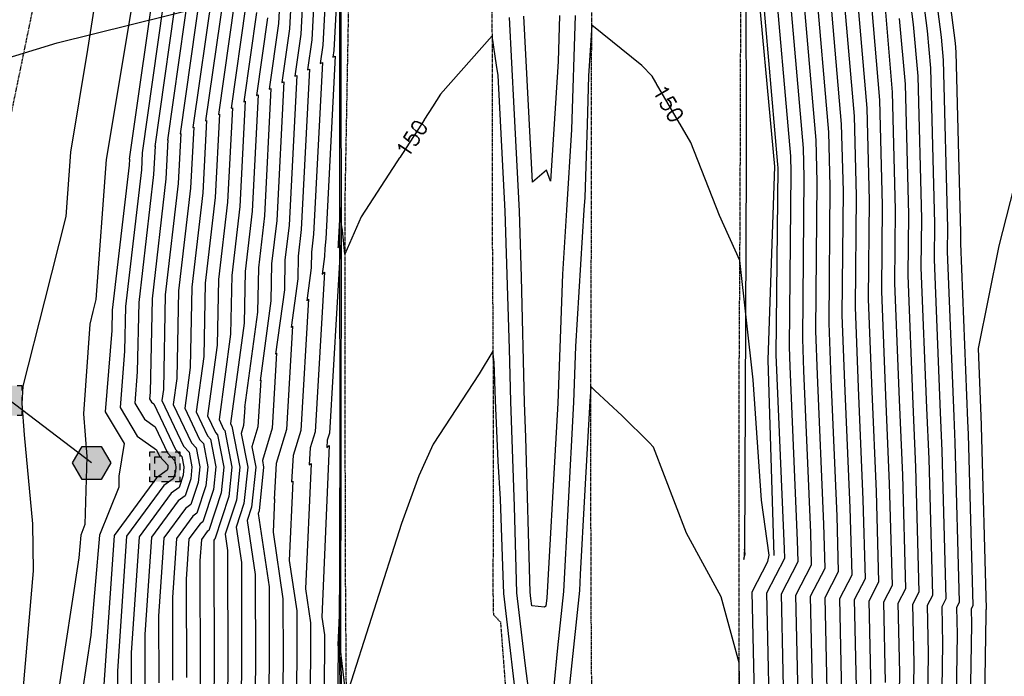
# Model space of a CAD drawing. Header units: feet. Extents: x 351431 to 355879, y 310968 to 329728.
# Tile 139 of 254: x 353280 to 353538, y 321854 to 322026. Entities that reach past the tile are written whole.
import ezdxf

# ---------------------------------------------------------------- set-up
doc = ezdxf.new("R2010")
doc.units = ezdxf.units.FT
doc.header["$MEASUREMENT"] = 0
doc.linetypes.add('D25', pattern=[0.375, 0.25, -0.125])
for name, color, linetype in [('ELIG', 41, 'Continuous'), ('ELTCH-EG1', 253, 'Continuous'), ('ELTCN-EG1', 251, 'Continuous'), ('ELUG', 153, 'EGASRT'), ('ELYSP', 1, 'D25'), ('ELYSS', 2, 'Continuous'), ('ESFLJ', 5, 'Continuous'), ('ESGH', 1, 'Continuous'), ('ESMask', 155, 'Continuous'), ('ESUE', 2, 'Continuous'), ('ETGH', 4, 'Continuous'), ('ETTC', 252, 'Continuous')]:
    doc.layers.add(name, color=color, linetype=linetype)
doc.styles.add('L80', font='simplex', dxfattribs={"height": 4})
doc.styles.add('ROMANSM', font='romansm.shx')
doc.linetypes.add('EGASRT', pattern='A,0.15,-0.07,0.15,-0.04,["G",ROMANSM,S=0.08,R=0,X=-0.005,Y=-0.04],-0.12,0.15,-0.07,0.15,-0.04,[")",ROMANSM,S=0.08,R=0,X=-0.09,Y=-0.04],-0.075', length=1.015)

# ---------------------------------------------------------------- blocks, each defined once
blk = doc.blocks.new('ESUFJBOX1')
for points in [[(-0.0787, 0.0535), (-0.0787, 0.0787), (-0.0535, 0.0787)], [(-0.0178, 0.0787), (0.0178, 0.0787)], [(0.0535, 0.0787), (0.0787, 0.0787), (0.0787, 0.0535)], [(-0.0787, -0.0178), (-0.0787, 0.0178)], [(0.0787, 0.0178), (0.0787, -0.0178)], [(-0.0787, -0.0787), (-0.0787, -0.0535)], [(-0.0535, -0.0787), (-0.0787, -0.0787)], [(0.0178, -0.0787), (-0.0178, -0.0787)], [(0.0787, -0.0535), (0.0787, -0.0787), (0.0535, -0.0787)]]:
    blk.add_lwpolyline(points)
at = {"layer": 'ESMask'}
blk.add_solid([(-0.0787, -0.0787), (-0.0787, 0.0787), (0.0787, -0.0787), (0.0787, 0.0787)], dxfattribs=at)
blk = doc.blocks.new('ESUFJBOX2')
for points in [[(-0.0787, 0.0535), (-0.0787, 0.0787), (-0.0535, 0.0787)], [(-0.0525, 0.0178), (-0.0525, 0.0525), (-0.0178, 0.0525)], [(-0.0178, 0.0787), (0.0178, 0.0787)], [(0.0178, 0.0525), (0.0525, 0.0525), (0.0525, 0.0178)], [(0.0535, 0.0787), (0.0787, 0.0787), (0.0787, 0.0535)], [(-0.0787, -0.0178), (-0.0787, 0.0178)], [(0.0787, 0.0178), (0.0787, -0.0178)], [(-0.0525, -0.0525), (-0.0525, -0.0178)], [(0.0525, -0.0178), (0.0525, -0.0525), (0.0178, -0.0525)], [(-0.0787, -0.0787), (-0.0787, -0.0535)], [(-0.0535, -0.0787), (-0.0787, -0.0787)], [(-0.0178, -0.0525), (-0.0525, -0.0525)], [(0.0178, -0.0787), (-0.0178, -0.0787)], [(0.0787, -0.0535), (0.0787, -0.0787), (0.0535, -0.0787)]]:
    blk.add_lwpolyline(points)
at = {"layer": 'ESMask'}
blk.add_solid([(-0.0787, -0.0787), (-0.0787, 0.0787), (0.0787, -0.0787), (0.0787, 0.0787)], dxfattribs=at)
blk = doc.blocks.new('TH')
blk.add_hatch(color=256).paths.add_polyline_path([(-0.05, 0.0866), (0.05, 0.0866), (0.1, 0), (0.05, -0.0866), (-0.05, -0.0866), (-0.1, 0)])
for p, q in [((-0.1, 0), (-0.05, 0.0866)), ((-0.05, 0.0866), (0.05, 0.0866)), ((0.05, 0.0866), (0.1, 0)), ((-0.05, -0.0866), (-0.1, 0)), ((0.1, 0), (0.05, -0.0866)), ((0.05, -0.0866), (-0.05, -0.0866))]:
    blk.add_line(p, q)

msp = doc.modelspace()

# ---------------------------------------------------------------- linework, layer by layer
at = {"layer": 'ELIG', "flags": 128}
for points in [[(353366.16, 321749.44), (353365.91, 321786.28), (353364.37, 321823.73), (353363.67, 321861.36), (353363.86, 321917.46), (353363.74, 321967.34), (353363.75, 322017.29), (353363.56, 322067.21), (353363.35, 322117.37), (353362.55, 322167.42), (353361.29, 322217.2), (353359.69, 322267.26), (353357.82, 322315.04), (353355.03, 322367.03), (353351.58, 322416.89), (353345.64, 322474.98)], [(353468.9, 322399.33), (353466.64, 322373.55), (353466.59, 322348.81), (353467.99, 322289.46), (353469.22, 322244.36), (353469.2, 322193.28), (353469.42, 322148.97), (353469.8, 322092.44), (353470.21, 322043.26), (353470.28, 321988.32), (353469.9, 321886.13)]]:
    msp.add_lwpolyline(points, dxfattribs=at)
at = {"layer": 'ELTCH-EG1', "flags": 128}
for points, elevation in [([(353528.74, 321820.67), (353529.47, 321867.58), (353529.37, 321871.71), (353529.82, 321872.57), (353528.59, 321917.41), (353528.44, 321921), (353526.61, 321967.48), (353526.63, 321970.26), (353525.42, 322017.71), (353525.22, 322020.02), (353518.97, 322068.01)], 135), ([(353352.55, 322061.6), (353350.57, 322023.8), (353348.56, 322009.68), (353349.05, 322009.86), (353347.18, 321973.54), (353345.85, 321962.14), (353345.66, 321952.42), (353342.8, 321931.44), (353342.97, 321931.6), (353342.25, 321919.41), (353340.64, 321914.14), (353341.66, 321908.82), (353340.58, 321898.33), (353339.44, 321894.86), (353341.53, 321880.63), (353341.59, 321857.13), (353341.3, 321833.04)], 145), ([(353321.61, 322038.12), (353315.18, 321992.94), (353315.28, 321992.98), (353314.9, 321985.62), (353310.98, 321952), (353310.62, 321933.82), (353309.97, 321925.58), (353312.46, 321921.4), (353315.29, 321919.4), (353318.53, 321912.59), (353320.45, 321910.5), (353320.75, 321908.92), (353320.62, 321907.64), (353320.01, 321905.79), (353317.56, 321904), (353307.79, 321890.71), (353305.38, 321855.31), (353305.39, 321850.2)], 135), ([(353491.75, 321842.24), (353491.04, 321874.67), (353494.54, 321881.42), (353494.14, 321895.98), (353492.62, 321931.92), (353492.04, 321946.63), (353492.37, 321982.45), (353492.01, 321996.67), (353488.58, 322036.31)], 145), ([(353336.09, 322030.96), (353331.87, 322001.31), (353332.16, 322001.42), (353331.04, 321979.58), (353328.41, 321957.07), (353328.03, 321937.88), (353326.05, 321923.3), (353329.04, 321917), (353329.81, 321916.16), (353331.21, 321908.87), (353330.6, 321902.98), (353327.8, 321894.5), (353327.07, 321893.97), (353324.15, 321890), (353323.43, 321879.42), (353323.49, 321853.66)], 140), ([(353510.11, 321822.5), (353510.61, 321854.91), (353510.21, 321873.19), (353512.18, 321877), (353511.37, 321906.7), (353510.53, 321926.46), (353509.32, 321957.06), (353509.5, 321976.35), (353508.72, 322007.19), (353506.9, 322028.16)], 140), ([(353414.51, 321840.56), (353412.36, 321857.44), (353410.17, 321875.88), (353409.53, 321898.52), (353408.55, 321926.02), (353408.23, 321939.9), (353407.13, 321975.95), (353405.22, 322011.57), (353404.82, 322014.23)], 150)]:
    msp.add_lwpolyline(points, dxfattribs=dict(at, elevation=elevation))
at = {"layer": 'ELTCN-EG1', "flags": 128}
for points, elevation in [([(353526.28, 321791.05), (353526.2, 321792.72), (353525.87, 321796.69), (353525.01, 321821.04), (353525.69, 321865.04), (353525.54, 321872.01), (353526.29, 321873.46), (353525.15, 321915.27), (353524.86, 321922.09), (353523.15, 321965.4), (353523.21, 321971.48), (353522.08, 322015.6), (353521.56, 322021.65), (353515.74, 322066.3), (353511.4, 322081.46), (353511.11, 322088.57), (353507.26, 322097.77), (353507.69, 322106.12), (353506, 322146.62), (353505.9, 322154.77), (353499.88, 322202.49), (353499.7, 322206.95), (353495.28, 322254.1)], 136), ([(353358.65, 322064.68), (353356.36, 322020.94), (353355.24, 322013.02), (353355.8, 322013.24), (353353.63, 321971.12), (353352.82, 321964.16), (353352.7, 321958.24), (353350.96, 321945.44), (353351.34, 321945.78), (353349.74, 321918.74), (353347.03, 321909.82), (353346.48, 321900.44), (353346.61, 321900.54), (353346.22, 321891.74), (353348.79, 321874.31), (353348.83, 321858.52), (353348.49, 321830.14)], 147), ([(353361.7, 322066.22), (353359.26, 322019.51), (353358.58, 322014.7), (353359.18, 322014.93), (353356.86, 321969.91), (353356.31, 321965.18), (353356.23, 321961.14), (353355.04, 321952.43), (353355.53, 321952.87), (353353.49, 321918.4), (353351.49, 321911.85), (353351.09, 321904.96), (353351.39, 321905.18), (353350.48, 321884.33), (353352.42, 321871.15), (353352.45, 321859.21), (353352.08, 321828.69)], 148), ([(353521.29, 321821.4), (353521.92, 321862.51), (353521.71, 321872.3), (353522.76, 321874.34), (353521.7, 321913.12), (353521.28, 321923.18), (353519.69, 321963.31), (353519.78, 321972.7), (353518.74, 322013.5), (353517.89, 322023.28), (353512.51, 322064.59)], 137), ([(353355.6, 322063.14), (353353.47, 322022.37), (353351.9, 322011.35), (353352.42, 322011.55), (353350.41, 321972.33), (353349.33, 321963.15), (353349.18, 321955.33), (353346.88, 321938.44), (353347.16, 321938.69), (353346, 321919.07), (353343.41, 321910.58), (353343.75, 321908.81), (353342.58, 321897.4), (353342.34, 321896.66), (353345.16, 321877.47), (353345.21, 321857.82), (353344.89, 321831.59)], 146), ([(353517.56, 321821.77), (353518.15, 321859.98), (353517.87, 321872.6), (353519.24, 321875.23), (353518.26, 321910.98), (353517.7, 321924.28), (353516.24, 321961.23), (353516.36, 321973.92), (353515.4, 322011.4), (353514.23, 322024.91), (353509.28, 322062.88)], 138), ([(353349.5, 322060.06), (353347.68, 322025.24), (353345.22, 322008), (353345.67, 322008.17), (353343.95, 321974.75), (353342.36, 321961.12), (353342.13, 321949.51), (353338.72, 321924.45), (353338.79, 321924.5), (353338.5, 321919.75), (353337.88, 321917.69), (353339.57, 321908.83), (353338.59, 321899.26), (353336.54, 321893.06), (353337.91, 321883.78), (353337.97, 321856.44), (353337.7, 321834.49)], 144), ([(353363.87, 322050.86), (353362.16, 322018.08), (353361.91, 322016.37), (353362.55, 322016.62), (353360.09, 321968.7), (353359.8, 321966.19), (353359.75, 321964.05), (353359.12, 321959.43), (353359.72, 321959.96), (353357.23, 321918.06), (353355.96, 321913.87), (353355.7, 321909.47), (353356.18, 321909.82), (353354.73, 321876.92), (353356.05, 321867.99), (353356.07, 321859.9), (353355.67, 321827.24)], 149), ([(353302.11, 322047.44), (353297.59, 322018.38), (353293.08, 321991.41), (353291.87, 321974.54), (353286.27, 321952.45), (353280.63, 321930.09), (353280.31, 321925.53), (353280.95, 321917.29), (353283.12, 321893.99), (353283.32, 321881.61), (353280.19, 321845.18)], 131), ([(353312.21, 322048.24), (353302.41, 321989.55), (353299.77, 321952.83), (353298.95, 321949.62), (353298.13, 321946.37), (353296.5, 321922.78), (353297.36, 321911.66), (353296.89, 321893.8), (353295.77, 321890.95), (353295.26, 321885.07), (353289.92, 321850.24)], 132), ([(353315.82, 322040.99), (353308.51, 321989.6), (353308.53, 321989.6), (353308.45, 321988.04), (353304, 321949.98), (353303.9, 321944.64), (353302.22, 321923.32), (353307.17, 321915), (353305.81, 321906.46), (353305.74, 321903.61), (353300.73, 321890.96), (353298.46, 321864.76), (353296.16, 321849.73)], 133), ([(353476.66, 321832.1), (353475.7, 321875.86), (353480.42, 321884.96), (353480.36, 321887.41), (353478.29, 321936.29), (353478.21, 321938.29), (353478.67, 321987.32), (353478.65, 321988.25), (353473.92, 322042.82)], 149), ([(353480.43, 321834.64), (353479.54, 321875.56), (353483.95, 321884.08), (353483.8, 321889.56), (353481.87, 321935.2), (353481.67, 321940.38), (353482.1, 321986.1), (353481.99, 321990.36), (353477.58, 322041.19)], 148), ([(353318.71, 322039.55), (353311.85, 321991.27), (353311.91, 321991.29), (353311.68, 321986.83), (353307.49, 321950.99), (353307.26, 321939.23), (353306.1, 321924.45), (353310.56, 321916.96), (353315.64, 321913.35), (353316.43, 321911.7), (353318.58, 321909.37), (353318.66, 321908.93), (353318.62, 321908.57), (353318.45, 321908.05), (353315.66, 321906.01), (353304.51, 321890.86), (353301.77, 321850.49)], 134), ([(353484.2, 321837.17), (353483.37, 321875.26), (353487.48, 321883.19), (353487.25, 321891.7), (353485.46, 321934.11), (353485.13, 321942.46), (353485.52, 321984.88), (353485.33, 321992.46), (353481.25, 322039.56)], 147), ([(353324.51, 322036.69), (353318.52, 321994.62), (353318.66, 321994.67), (353318.13, 321984.41), (353314.47, 321953.02), (353313.98, 321928.41), (353313.85, 321926.71), (353314.36, 321925.85), (353314.94, 321925.44), (353320.63, 321913.47), (353322.32, 321911.64), (353322.84, 321908.91), (353322.62, 321906.71), (353321.57, 321903.53), (353319.46, 321902), (353311.06, 321890.57), (353308.99, 321860.14), (353309.01, 321850.89)], 136), ([(353487.98, 321839.71), (353487.21, 321874.97), (353491.01, 321882.31), (353490.69, 321893.84), (353489.04, 321933.02), (353488.58, 321944.55), (353488.95, 321983.67), (353488.67, 321994.56), (353484.91, 322037.93)], 146), ([(353327.4, 322035.26), (353321.86, 321996.29), (353322.04, 321996.36), (353321.36, 321983.21), (353317.95, 321954.03), (353317.46, 321929.16), (353317.07, 321926.27), (353322.74, 321914.35), (353324.19, 321912.77), (353324.93, 321908.9), (353324.61, 321905.78), (353323.13, 321901.28), (353321.36, 321899.99), (353314.33, 321890.43), (353312.6, 321864.96), (353312.63, 321851.58)], 137), ([(353330.3, 322033.83), (353325.2, 321997.96), (353325.41, 321998.04), (353324.59, 321982), (353321.44, 321955.04), (353320.99, 321932.07), (353320.06, 321925.28), (353324.84, 321915.23), (353326.07, 321913.9), (353327.02, 321908.89), (353326.61, 321904.84), (353324.69, 321899.02), (353323.27, 321897.98), (353317.6, 321890.28), (353316.21, 321869.78), (353316.25, 321852.28)], 138), ([(353495.52, 321844.77), (353494.87, 321874.38), (353498.07, 321880.54), (353497.58, 321898.13), (353496.2, 321930.83), (353495.5, 321948.72), (353495.8, 321981.23), (353495.35, 321998.77), (353492.24, 322034.68)], 144), ([(353499.29, 321847.31), (353498.71, 321874.08), (353501.59, 321879.65), (353501.03, 321900.27), (353499.78, 321929.74), (353498.95, 321950.8), (353499.23, 321980.01), (353498.69, 322000.88), (353495.9, 322033.05)], 143), ([(353333.19, 322032.39), (353328.54, 321999.64), (353328.79, 321999.73), (353327.81, 321980.79), (353324.93, 321956.06), (353324.51, 321934.97), (353323.06, 321924.29), (353326.94, 321916.12), (353327.94, 321915.03), (353329.11, 321908.88), (353328.61, 321903.91), (353326.24, 321896.76), (353325.17, 321895.97), (353320.88, 321890.14), (353319.82, 321874.6), (353319.87, 321852.97)], 139), ([(353503.06, 321849.84), (353502.54, 321873.78), (353505.12, 321878.77), (353504.48, 321902.41), (353503.37, 321928.65), (353502.41, 321952.89), (353502.65, 321978.79), (353502.03, 322002.98), (353499.57, 322031.42)], 142), ([(353338.99, 322029.53), (353335.21, 322002.98), (353335.54, 322003.11), (353334.27, 321978.37), (353331.9, 321958.08), (353331.56, 321940.79), (353329.04, 321922.31), (353331.14, 321917.88), (353331.69, 321917.3), (353333.3, 321908.86), (353332.6, 321902.05), (353329.36, 321892.24), (353328.97, 321891.96), (353327.42, 321889.85), (353327.04, 321884.24), (353327.11, 321854.36), (353326.92, 321838.84)], 141), ([(353341.88, 322028.1), (353338.55, 322004.66), (353338.92, 322004.8), (353337.5, 321977.16), (353335.39, 321959.1), (353335.08, 321943.7), (353332.04, 321921.32), (353333.25, 321918.77), (353333.56, 321918.43), (353335.39, 321908.85), (353334.59, 321901.12), (353330.92, 321889.98), (353330.87, 321889.95), (353330.7, 321889.71), (353330.65, 321889.06), (353330.73, 321855.05), (353330.52, 321837.39)], 142), ([(353506.84, 321852.38), (353506.37, 321873.49), (353508.65, 321877.88), (353507.92, 321904.55), (353506.95, 321927.55), (353505.87, 321954.97), (353506.08, 321977.57), (353505.38, 322005.08), (353503.23, 322029.79)], 141), ([(353344.78, 322026.67), (353341.89, 322006.33), (353342.29, 322006.49), (353340.72, 321975.95), (353338.87, 321960.11), (353338.61, 321946.61), (353335.03, 321920.32), (353335.35, 321919.65), (353335.43, 321919.56), (353337.48, 321908.84), (353336.59, 321900.19), (353333.64, 321891.26), (353334.28, 321886.94), (353334.35, 321855.74), (353334.11, 321835.94)], 143), ([(353425.48, 322027.29), (353424.46, 321997.4), (353423.14, 321976.26), (353422.09, 321959.47), (353420.87, 321925.59), (353420.32, 321914.82), (353418.15, 321876), (353417.99, 321874.54), (353417.78, 321872.36), (353417.37, 321872.08), (353414.07, 321872.46), (353413.83, 321874.36), (353413.63, 321876.04), (353412.48, 321916.64), (353412.16, 321925.81), (353411.39, 321958.7), (353410.87, 321975.97), (353409.42, 322002.97), (353408.23, 322026.74)], 149), ([(353421.38, 322027.31), (353420.96, 322015.21), (353419, 321983.85), (353417.98, 321986.76), (353414.23, 321983.6), (353412.03, 322027.14)], 148), ([(353513.83, 321822.13), (353514.38, 321857.44), (353514.04, 321872.9), (353515.71, 321876.11), (353514.81, 321908.84), (353514.11, 321925.37), (353512.78, 321959.14), (353512.93, 321975.13), (353512.06, 322009.29), (353510.56, 322026.54)], 139), ([(353532.47, 321820.31), (353533.24, 321870.11), (353533.21, 321871.41), (353533.35, 321871.69), (353532.04, 321919.55), (353532.02, 321919.91), (353531.23, 321939.93), (353536.66, 321966.85), (353547.39, 322008.95)], 134), ([(353404.24, 321936.28), (353403.89, 321939.23), (353400.26, 321933.34), (353388.24, 321914.87), (353384.45, 321906.58), (353379.89, 321894.03), (353365.38, 321848.56), (353364.09, 321859.49), (353364.02, 321860.44), (353364.01, 321860.61), (353363.97, 321861.48), (353363.76, 321873.83), (353363.24, 321862.1), (353363.31, 321861.68), (353363.31, 321861.29), (353362.86, 321824.34)], 151), ([(353410.89, 321840.51), (353406.71, 321875.72), (353406.58, 321880.39), (353405.86, 321900.45), (353405.28, 321910.37), (353404.6, 321926.3), (353404.24, 321936.28)], 151), ([(353469.12, 321827.04), (353468.45, 321857.51), (353463.74, 321874.81), (353454.65, 321891.5), (353446, 321914.06), (353444.82, 321915.28), (353437.78, 321922.27), (353430.59, 321928.91), (353429.55, 321929.94), (353429.49, 321928.49), (353429.34, 321926.14), (353427.86, 321901.3), (353426.81, 321880.63), (353426.58, 321876.47), (353423.63, 321848.41)], 151), ([(353469.68, 321884.63), (353470.03, 321886.12), (353469.86, 321887.34), (353469.68, 321884.63)], 151)]:
    msp.add_lwpolyline(points, dxfattribs=dict(at, elevation=elevation))
at = {"layer": 'ELYSP', "flags": 128}
for points in [[(351862.52, 329554.66), (351868.48, 329538.31), (351869.42, 329535.95), (351870.63, 329533.34), (351871.84, 329531.02), (351898.68, 329481.43), (351924.63, 329434.28), (351928.34, 329428.36), (351931.88, 329424.34), (351933, 329422.54), (351952.19, 329389.41), (351978.48, 329342.28), (352004.81, 329294.75), (352030.84, 329247.33), (352060.63, 329194.08), (352086.79, 329146.62), (352116.65, 329092.67), (352140.95, 329048.32), (352164.81, 329004.89), (352188.15, 328962.14), (352212.85, 328916.49), (352228.2, 328887.95), (352236.33, 328872.41), (352258.49, 328829.36), (352280.54, 328783.38), (352290.03, 328762.79), (352309.71, 328719.23), (352329.72, 328673.69), (352349.1, 328626.81), (352367.07, 328581.15), (352373.57, 328564.01), (352390.32, 328517.88), (352406.22, 328471.17), (352421.7, 328424.27), (352436.86, 328376.11), (352450.25, 328329.8), (352462.61, 328281.12), (352475.09, 328231.87), (352486.25, 328185.11), (352496.74, 328135.09), (352505.62, 328086.27), (352514.54, 328033.94), (352521.76, 327989.77), (352531.3, 327933.73), (352538.7, 327889.39), (352547.72, 327833.41), (352554.93, 327789.91), (352563.81, 327734.73), (352571.11, 327689.55), (352579.84, 327635.26), (352587.38, 327589.57), (352596.28, 327533.25), (352603.29, 327489.34), (352612.56, 327432.99), (352619.66, 327389.61), (352628.79, 327333.57), (352636.36, 327289.78), (352645.14, 327234.58), (352652.62, 327189.46), (352661.63, 327134.08), (352668.69, 327089.35), (352675.89, 327044.48), (352682.73, 327000.59), (352686.56, 326976.32), (352694.26, 326927.21), (352698.66, 326895.64), (352706.97, 326847.16), (352714.25, 326799.55), (352722.48, 326747.2), (352729.75, 326701.34), (352737.97, 326649.53), (352746.56, 326595.61), (352754.07, 326548.63), (352762.09, 326498.76), (352770.28, 326448.66), (352778.28, 326399.02), (352786.42, 326348.21), (352794.41, 326298.89), (352802.47, 326248.63), (352810.51, 326199.31), (352818.65, 326148.92), (352826.64, 326099.4), (352835.05, 326048.43), (352843, 325999.3), (352851.33, 325946.41), (352858.97, 325899.03), (352867.02, 325848.86), (352874.94, 325799.46), (352883.36, 325747.23), (352891.16, 325699.21), (352899.48, 325647.1), (352907.27, 325599.21), (352915.42, 325548.05), (352923.22, 325499.12), (352931.65, 325447.72), (352940.42, 325398.62), (352949.15, 325347.91), (352957.47, 325299.11), (352966.11, 325246.23), (352973.26, 325199.22), (352981.71, 325147.47), (352989.51, 325099.49), (352994.9, 325068.59), (353000.4, 325032.81), (353006.91, 324993.6), (353012.12, 324957.22), (353021.58, 324898.88), (353029.63, 324849.76), (353037.69, 324799.9), (353045.8, 324751.02), (353054.11, 324701.43), (353062.02, 324652.29), (353070.04, 324602.96), (353077.96, 324553.87), (353085.91, 324505.09), (353094.14, 324454.84), (353102.2, 324406.14), (353110.06, 324356.36), (353118.02, 324307.22), (353125.92, 324257.7), (353133.91, 324207.71), (353141.65, 324159.13), (353149.64, 324109.53), (353157.86, 324060.15), (353165.85, 324010.86), (353173.75, 323961.19), (353181.54, 323912.02), (353189.31, 323862.86), (353197.18, 323812.79), (353205.17, 323763.84), (353213.16, 323713.91), (353220.85, 323664.89), (353228.93, 323615.88), (353236.82, 323566.31), (353244.93, 323517.07), (353252.73, 323467.46), (353260.77, 323417.72), (353268.41, 323368.86), (353276.49, 323319.6), (353284.34, 323270.41), (353292.33, 323221.36), (353299.99, 323171.68), (353307.93, 323122.47), (353316.1, 323072.76), (353323.86, 323023.29), (353332.53, 322971.2), (353340.22, 322922.22), (353347.13, 322874.57), (353353.74, 322823.54), (353359.62, 322773.77), (353365.17, 322724.35), (353370.3, 322674.05), (353375.32, 322625.03), (353379.87, 322575.18), (353384.18, 322525.33), (353387.85, 322475.76), (353391.39, 322426.12), (353394.47, 322376.08), (353397.29, 322326.88), (353399.17, 322276.61), (353401.08, 322227.34), (353402.1, 322175.29), (353403.06, 322127.63), (353403.66, 322075.2), (353403.64, 322026.39), (353403.67, 321975.84), (353403.97, 321926.36), (353403.89, 321875.83), (353404, 321870.12), (353405.85, 321868.24), (353409.01, 321827.04), (353412.79, 321812.81), (353417.65, 321807.44), (353422.66, 321811.83), (353426.67, 321827.75), (353429.86, 321842.46), (353429.64, 321876.49), (353429.54, 321926.15), (353429.75, 321976.4), (353429.79, 322027.56), (353429.97, 322076.64), (353429.72, 322128.27), (353429.25, 322177.1), (353428.85, 322227.79), (353428.22, 322277.97), (353427.15, 322328.04), (353425.56, 322378.43), (353423.62, 322427.85), (353421.45, 322478.53), (353418.44, 322525.97), (353414.47, 322578.5), (353410.55, 322629.29), (353406.58, 322678.66), (353401.12, 322728.54), (353395.2, 322777.93), (353389.23, 322827.82), (353382.69, 322878.03), (353375.18, 322928.17), (353367.76, 322976.62), (353359.81, 323029.14), (353352.32, 323077.72), (353344.64, 323128.12), (353336.86, 323177.53), (353329.17, 323226.11), (353321.25, 323275.45), (353313.08, 323325.09), (353304.98, 323374.58), (353296.9, 323424.28), (353289.12, 323472.69), (353281.01, 323522.56), (353272.96, 323571.98), (353264.82, 323621.91), (353256.83, 323670.94), (353248.87, 323720.32), (353240.85, 323769.6), (353233.06, 323818.82), (353224.88, 323868.78), (353216.97, 323917.79), (353209, 323967.62), (353201.01, 324016.34), (353192.87, 324065.93), (353184.88, 324115.09), (353176.89, 324164.41), (353168.84, 324213.83), (353160.97, 324263.08), (353152.94, 324312.58), (353144.91, 324361.58), (353136.98, 324411.25), (353129.01, 324459.9), (353120.97, 324509.72), (353111.8, 324559.29), (353103.71, 324608.2), (353096.64, 324657.7), (353088.4, 324707.05), (353080.52, 324756.9), (353072.54, 324806.18), (353064.63, 324854.91), (353056.29, 324905.17), (353046.88, 324963), (353040.5, 325001.65), (353034.51, 325038.43), (353032.08, 325056.91), (353025.4, 325088.03), (353026.74, 325090.76), (353025.08, 325099.84), (353017.26, 325149.09), (353009.07, 325199.67), (353001.18, 325249.31), (352992.9, 325300.49), (352985.13, 325349.2), (352977.11, 325399.98), (352969.08, 325449.2), (352960.89, 325500.26), (352953.27, 325549.21), (352944.97, 325600.34), (352937.08, 325649), (352928.75, 325700.88), (352920.89, 325749.35), (352912.73, 325800.14), (352904.9, 325849.4), (352896.71, 325900.39), (352888.84, 325949.1), (352880.4, 326000.29), (352872.64, 326049.08), (352864.39, 326099.28), (352856.34, 326149.02), (352848.26, 326199.2), (352840.19, 326249.08), (352832.22, 326298.89), (352824.01, 326349.18), (352815.93, 326399.61), (352807.57, 326449.38), (352799.67, 326499.18), (352791.56, 326549.6), (352782.84, 326599.22), (352774.42, 326655.56), (352766.72, 326704.51), (352759.08, 326752.71), (352751.12, 326803.37), (352743.48, 326851.72), (352736.98, 326891.46), (352731.78, 326926.57), (352723.7, 326979.14), (352719.25, 327005.2), (352712.08, 327050.01), (352704.85, 327094.46), (352697.35, 327139.97), (352688.23, 327195.49), (352680.89, 327240.25), (352672.13, 327294.7), (352664.68, 327340.33), (352655.67, 327395.92), (352648.53, 327439.83), (352639.52, 327495.27), (352632.47, 327539.74), (352623.57, 327595.47), (352616.32, 327639.82), (352607.25, 327696.56), (352600.2, 327740.15), (352591.08, 327795.89), (352583.74, 327839.91), (352574.34, 327896.71), (352567.07, 327939.86), (352557.56, 327996.32), (352550.22, 328040.19), (352541.44, 328091.31), (352531.4, 328143.34), (352531.45, 328143.34), (352520.62, 328192.63), (352509.03, 328240.63), (352496.55, 328290.59), (352483.55, 328339.04), (352470.58, 328386.05), (352455.86, 328435.02), (352438.97, 328481.36), (352424.2, 328530.36), (352407.62, 328575.42), (352400.09, 328594.71), (352382.61, 328639.43), (352363.23, 328687.59), (352344.26, 328731.71), (352323.27, 328778.58), (352313.92, 328797.66), (352289.67, 328845.52), (352266.59, 328888.4), (352258.52, 328902.89), (352241.23, 328932.66), (352222.63, 328964.17), (352215.23, 328975.86), (352188.32, 329018), (352161.34, 329060.22), (352134.23, 329102.69), (352100.69, 329155.16), (352074.93, 329201.67), (352045.48, 329255.23), (352019.65, 329301.99), (351992.93, 329350.38), (351967.17, 329397.28), (351942.01, 329443.17), (351916.49, 329489.9), (351902.82, 329514.6), (351891.6, 329531.22), (351884.34, 329540.62), (351870.15, 329558.58, 1.1946), (351862.45, 329554.85)], [(353506.07, 320824.63), (353503.46, 320782.93), (353500.33, 320734.19), (353496.72, 320684.2), (353492.59, 320634.9), (353491.44, 320617.73), (353490.07, 320613.94), (353488.23, 320610.83), (353485.39, 320609.95), (353482.76, 320611.04), (353479.98, 320615.57), (353479.45, 320631.47), (353477.93, 320681.47), (353476.75, 320731.4), (353477.14, 320781.23), (353475.6, 320830.9), (353475.05, 320881.16), (353473.84, 320931.06), (353473.13, 320980.79), (353472.12, 321030.46), (353471.6, 321080.76), (353470.75, 321126.76), (353470.2, 321176.51), (353470.34, 321226.57), (353470.3, 321276.6), (353470.42, 321326.93), (353470.07, 321376.61), (353469.79, 321426.34), (353469.66, 321476.68), (353469.55, 321526.41), (353468.6, 321576.43), (353468.52, 321598.95), (353468.45, 321626.72), (353468.27, 321676.53), (353467.81, 321726.47), (353467.54, 321776.88), (353468.44, 321826.58), (353468.46, 321876.42), (353468.45, 321926.8), (353468.74, 321976.5), (353468.89, 322026.7), (353468.61, 322076.57), (353468.69, 322126.86), (353468.12, 322177.91), (353468.07, 322228.83), (353467.13, 322279.49), (353466.13, 322329.72), (353465.57, 322380.46), (353467.33, 322399.86), (353463.16, 322430.33), (353462.19, 322452.44), (353464.18, 322454.33), (353466.4, 322453.41), (353467.86, 322451.3), (353470.73, 322430.56), (353475.53, 322389.79), (353477.12, 322380.89), (353485.47, 322330.41), (353494.99, 322279.71), (353505.44, 322229.24), (353517.18, 322177.56), (353527.93, 322131.21), (353539.12, 322084.25), (353549.65, 322038.19), (353561.08, 321984.22), (353570.67, 321936.62), (353581.84, 321888.51), (353593.53, 321842.65), (353597.88, 321829.06), (353598.93, 321829.77), (353603.67, 321819.8), (353618.98, 321779.46), (353621.27, 321773.51), (353622.41, 321770.79), (353624.6, 321765.24), (353631, 321749.5, -0.81762), (353626.57, 321744.87, 0.225016), (353562.44, 321740.06), (353561.32, 321739.48), (353560.13, 321738.79), (353557.94, 321737.38), (353556.65, 321736.5), (353556.41, 321736.35, -0.055037), (353506.64, 321712.25), (353482.87, 321705.1, -0.057493), (353426.83, 321698.34), (353376.72, 321698.15), (353350.13, 321698.02, -0.107748), (353307.72, 321705.54), (353305.8, 321706.34), (353303.72, 321707.3), (353301.68, 321708.28), (353297.59, 321710.38), (353256.32, 321733.62, 0.086105), (353224.98, 321746.78), (353215.34, 321749.34, -0.76876), (353213.59, 321755.37), (353217.2, 321759.92), (353222.34, 321767.76), (353224.39, 321770.95), (353227.2, 321775.44), (353227.7, 321776.28), (353228.54, 321777.87), (353229.93, 321780.77), (353230.31, 321781.64), (353231.05, 321783.56), (353232.42, 321786.94), (353233.04, 321788.67), (353233.18, 321789.15), (353233.97, 321791.88), (353235.59, 321797.86), (353237.15, 321803.91), (353246.82, 321852.63), (353256.31, 321901.06), (353264.08, 321941.01), (353267.01, 321950.8), (353268.3, 321950.28), (353268.82, 321949.99), (353274.47, 321986.46), (353284.88, 322036.97), (353296.01, 322088.82), (353306.5, 322140.61), (353315.06, 322190.84), (353321.92, 322241.88), (353326.28, 322296.1), (353328.87, 322347.75), (353330.09, 322390.37), (353330.34, 322462.82), (353329.91, 322524.55), (353328.65, 322562.41), (353329.67, 322567.85), (353332.43, 322571.37), (353335.15, 322572.35), (353339.03, 322571.06), (353342.59, 322568.32), (353346.33, 322523.2), (353348.78, 322473.96), (353353.15, 322424.64), (353356.11, 322374.67), (353358.7, 322325.49), (353360.94, 322276.17), (353362.5, 322225.99), (353363.61, 322176.73), (353364.65, 322127.05), (353365.16, 322078.18), (353365.95, 322028.24), (353365.04, 321978.64), (353365.03, 321929.34), (353365.16, 321879.64), (353365.54, 321825.59), (353367.07, 321776.1), (353367.15, 321725.83), (353367.22, 321676.06), (353367.41, 321626.24), (353367.34, 321576.47), (353366.92, 321526.51), (353366.08, 321476.15), (353365.92, 321426.76), (353366.14, 321376.02), (353366.62, 321326.46), (353366.55, 321276.13), (353366.95, 321225.84), (353366.97, 321176.2), (353366.94, 321125.87), (353366.88, 321076.23), (353367.03, 321026.23), (353367.23, 320975.65), (353367.48, 320929.85), (353367.29, 320884.96), (353364.76, 320882.42), (353361.73, 320882.17), (353360.44, 320885.86), (353355.3, 320929.84), (353349.12, 320979.72), (353343.95, 321029.62), (353339.92, 321061.4), (353331.62, 321117.06), (353322.97, 321169.11), (353312.96, 321219.73), (353301.05, 321272.58), (353289.15, 321323.44), (353274.08, 321374.63), (353256.71, 321422.68), (353238.85, 321469.1), (353220.66, 321519.3), (353216.16, 321526.6, -0.085093), (353210.74, 321536.42), (353198.56, 321569.49), (353198.18, 321570.56), (353196.06, 321575.58), (353194.93, 321578.26), (353192.68, 321583.25), (353192.35, 321583.87), (353181.13, 321603.22), (353180.63, 321604.37, -0.788542), (353185.33, 321608.86), (353186.17, 321608.68), (353197.23, 321606.24), (353207.96, 321603.97), (353208.94, 321603.77), (353209.85, 321603.64), (353210.32, 321603.62), (353211.07, 321603.66), (353220.23, 321604.62), (353223.1, 321604.99), (353226.03, 321605.46), (353227.54, 321605.75), (353229.09, 321606.08), (353230.71, 321606.45), (353231.75, 321606.73), (353232.74, 321607.02), (353233.68, 321607.34), (353235.47, 321608.03), (353237.19, 321608.79), (353240.69, 321610.46), (353242.61, 321611.34), (353243.64, 321611.83), (353245.84, 321612.97), (353248.03, 321614.19), (353258.79, 321620.96, -0.075575), (353319.38, 321646.59), (353344.98, 321652.13, -0.021543), (353378.57, 321655.14), (353385.61, 321655.28), (353424.79, 321655.26), (353466.24, 321655.6), (353474.26, 321655.59), (353477.62, 321655.42), (353479.27, 321655.29), (353480.93, 321655.11), (353482.44, 321654.88), (353486.36, 321654.11), (353488.78, 321653.59), (353491.14, 321653.04), (353493.5, 321652.45), (353495.94, 321651.79), (353498.55, 321651.04), (353500.97, 321650.3), (353502.45, 321649.79), (353503.88, 321649.26), (353505.31, 321648.68), (353506.78, 321648.03), (353508.33, 321647.3), (353509.83, 321646.56), (353513.09, 321644.87), (353516.46, 321643.06), (353522.24, 321639.84), (353524.72, 321638.42), (353557.73, 321617.72, 0.125973), (353589.54, 321606.37), (353590.74, 321606.15, -0.61117), (353594.14, 321598.29), (353583.39, 321580.29), (353580.64, 321575.1), (353580.1, 321574.02), (353579.32, 321572.33), (353577.96, 321569.33), (353577.26, 321567.63), (353576.92, 321566.68), (353575.82, 321563.48), (353574.52, 321559.54), (353573.92, 321557.57), (353573.34, 321555.5), (353572.77, 321553.27), (353572.5, 321552.11), (353571.98, 321549.55), (353571.5, 321546.87), (353570.76, 321542.2), (353570.47, 321540.19), (353569.57, 321532.63), (353564, 321484.74), (353558.21, 321435.29), (353555.42, 321411.56), (353552.45, 321401.62), (353551.17, 321402.26), (353550.58, 321402.5), (353548.63, 321384.55), (353543.21, 321334.67), (353537.78, 321284.94), (353532.06, 321233.97), (353527.37, 321182.77), (353524.09, 321132.73), (353520.99, 321082.39), (353518.21, 321030.45), (353515.38, 320980.99), (353512.3, 320929.94), (353509.4, 320880.56), (353506.02, 320824.87)]]:
    msp.add_lwpolyline(points, format="xyb", dxfattribs=at)
at = {"layer": 'ELYSS', "flags": 128}
for points in [[(353366.16, 321749.44), (353366.49, 321786.31), (353364.81, 321823.91), (353364, 321861.49), (353364.07, 321917.49), (353364.15, 321967.47), (353364.07, 322017.38), (353363.93, 322067.35), (353363.75, 322117.37), (353362.92, 322167.45), (353361.75, 322217.28), (353360.18, 322267.3), (353358.36, 322314.9), (353355.32, 322367.13), (353352.12, 322416.68), (353345.64, 322474.98), (353343.35, 322525.67)], [(353464.35, 322451.65), (353467.92, 322400.27), (353466.64, 322373.55), (353468.12, 322345.84), (353469.86, 322290.11), (353470.96, 322244.45), (353470.68, 322195.41), (353471.31, 322147.55), (353471.21, 322095.03), (353472.56, 322043.42), (353477.71, 321987.66), (353476.03, 321936.98), (353477.57, 321885.68)]]:
    msp.add_lwpolyline(points, dxfattribs=at)
at = {"layer": 'ETGH', "linetype": 'ByBlock', "lineweight": -2}
msp.add_lwpolyline([(353298.64, 321909.94), (353121.37, 322045.02)], dxfattribs=at)

# ---------------------------------------------------------------- block references
at = {"layer": 'ESFLJ', "xscale": 50, "yscale": 50, "zscale": 50}
msp.add_blockref('ESUFJBOX2', (353317.85, 321908.93), dxfattribs=at)
at = {"layer": 'ESGH', "xscale": 50, "yscale": 50, "zscale": 50}
msp.add_blockref('TH', (353298.64, 321909.94), dxfattribs=at)
at = {"layer": 'ESUE', "xscale": 50.00000000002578, "yscale": 50.00000000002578, "zscale": 50.00000000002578}
msp.add_blockref('ESUFJBOX1', (353276.39, 321926.28), dxfattribs=at)

# ---------------------------------------------------------------- next in the draw order: texts
at = {"layer": 'ETTC', "char_height": 4, "attachment_point": 5, "style": 'L80', "bg_fill": 3, "box_fill_scale": 1.2, "bg_fill_color": 256}
for insert, rotation, bg_fill_transparency in [((353449.86, 322004.19, 150), 300.2546, 677), ((353382.65, 321995.03, 150), 56.9904, 682)]:
    msp.add_mtext('{150}', dxfattribs=dict(at, insert=insert, rotation=rotation, bg_fill_transparency=bg_fill_transparency))

# ---------------------------------------------------------------- next in the draw order: linework, layer by layer
at = {"layer": 'ELTCH-EG1', "elevation": 150, "flags": 128}
for points in [[(353472.89, 321829.57), (353471.87, 321876.15), (353475.96, 321884.05), (353476.36, 321885.75), (353474.36, 321900.15), (353472.14, 321931.75), (353468.66, 321963.04), (353463.29, 321974.82), (353455.82, 321993.96), (353445.67, 322011.36), (353442.98, 322014.15), (353429.79, 322024.72), (353428.99, 322011.47), (353428.61, 321998.73), (353427.96, 321979.59), (353427.76, 321976.36), (353425.53, 321940.5), (353425, 321925.86), (353423.56, 321897.73), (353422.36, 321876.24), (353420.81, 321861.47), (353418.86, 321841.47)], [(353404.82, 322014.23), (353403.65, 322022), (353390.15, 322006.63), (353388.05, 322003.34), (353369.29, 321974.47), (353365.04, 321964.7), (353364.43, 321971), (353364.15, 321972.38), (353363.8, 321976.9), (353363.32, 321967.49), (353363.28, 321967.21), (353363.28, 321966.96), (353363.21, 321966.43), (353363.9, 321967.05), (353360.98, 321917.72), (353360.42, 321915.9), (353360.31, 321913.99), (353360.96, 321914.47), (353358.99, 321869.51), (353359.68, 321864.83), (353359.69, 321860.6), (353359.27, 321825.79)]]:
    msp.add_lwpolyline(points, dxfattribs=at)
at = {"layer": 'ELUG', "flags": 128}
msp.add_lwpolyline([(353210.68, 321993.52), (353246.11, 322006.88), (353289.6, 322020.16), (353328.44, 322029.71), (353363.67, 322032.38), (353416.65, 322041.33), (353469.9, 322052.93), (353512.25, 322062.05), (353531.19, 322062.19), (353581, 322065.98), (353667.24, 322070.27), (353702.03, 322071.24)], dxfattribs=at)

doc.saveas('drawing.dxf')
